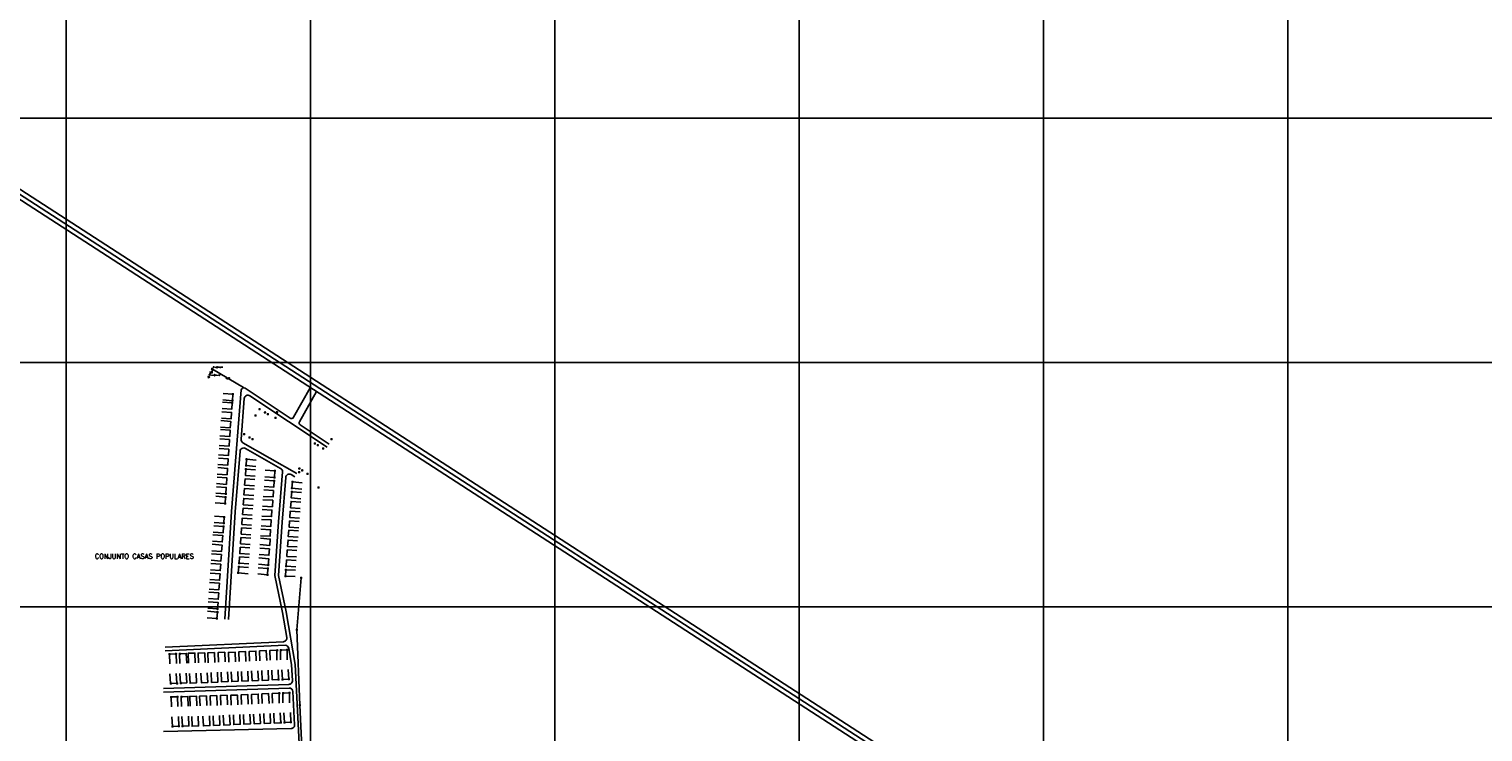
# Model space of a CAD drawing. Extents: x 539028 to 544996, y 8596245 to 8601028.
# Tile 39 of 41: x 542615 to 543805, y 8598461 to 8599036. Entities that reach past the tile are written whole.
import ezdxf
from ezdxf.enums import TextEntityAlignment as Align
from ezdxf.lldxf.tags import DXFTag

# ---------------------------------------------------------------- set-up
doc = ezdxf.new("R2010")
doc.units = 0
doc.header["$MEASUREMENT"] = 0
doc.header["$PDMODE"] = 34
doc.header["$PDSIZE"] = 0.8
for name, color, linetype in [('CASA', 2, 'Continuous'), ('CERCA', 9, 'CERCA_LINE'), ('ESTACAO', 4, 'Continuous'), ('ESTRADA_BARRO', 7, 'DASHED'), ('FUROS DE SONDAGEM', 7, 'Continuous'), ('MALHA', 9, 'Continuous'), ('TXT_NRUA', 2, 'Continuous')]:
    doc.layers.add(name, color=color, linetype=linetype)
doc.styles.add('GEOSIS', font='ROMANS.SHX')
doc.styles.get("Standard").update_dxf_attribs({"font": 'romans.shx'})
doc.linetypes.add('CERCA_LINE', pattern='A,0.5,-0.2,["X",Standard,S=0.1,R=0,X=-0.1,Y=-0.05],-0.25', length=0.95)
tags = doc.linetypes.add('DASHED', pattern=[0.75, 0.5, -0.25]).pattern_tags.tags
tags[6:7] = [DXFTag(74, 4), DXFTag(75, 0), DXFTag(340, '0'), DXFTag(46, 1.0), DXFTag(50, 0.0), DXFTag(44, 0.0), DXFTag(45, 0.0)]
tags[4:5] = [DXFTag(74, 4), DXFTag(75, 0), DXFTag(340, '0'), DXFTag(46, 1.0), DXFTag(50, 0.0), DXFTag(44, 0.0), DXFTag(45, 0.0)]
doc.dimstyles.get("Standard").update_dxf_attribs({"dimtxt": 0.18, "dimasz": 0.18, "dimexe": 0.18, "dimexo": 0.0625, "dimgap": 0.09, "dimtad": 0, "dimtih": 1, "dimtoh": 1, "dimdec": 4, "dimzin": 0, "dimdsep": 46, "dimtxsty": 'Standard', "dimcen": 0.09, "dimadec": 0, "dimazin": 0, "dimtfac": 1, "dimtdec": 4, "dimtofl": 0, "dimtmove": 0, "dimatfit": 3, "dimfxl": 0, "dimtolj": 1, "dimtzin": 0, "dimarcsym": 0})

# ---------------------------------------------------------------- blocks, each defined once
blk = doc.blocks.new('*D62')
at = {"layer": 'Defpoints', "color": 0}
for p in [(542765, 8598757.9), (542765, 8598757.9), (542790.8, 8598742.5)]:
    blk.add_point(p, dxfattribs=at)
at = {"layer": 'FUROS DE SONDAGEM', "color": 0, "lineweight": -2}
for p, q in [((542765.1, 8598758), (542765.1, 8598758.1)), ((542765.2, 8598757.8), (542777.1, 8598750.7)), ((542790.6, 8598742.6), (542778.7, 8598749.7)), ((542790.8, 8598742.6), (542790.9, 8598742.7))]:
    blk.add_line(p, q, dxfattribs=at)
at = {"layer": 'FUROS DE SONDAGEM', "color": 0}
for points in [[(542765.2, 8598757.9), (542765.2, 8598757.8), (542765, 8598757.9)], [(542790.6, 8598742.6), (542790.6, 8598742.6), (542790.8, 8598742.5)]]:
    blk.add_solid(points, dxfattribs=at)
at = {"layer": 'FUROS DE SONDAGEM', "color": 0, "insert": (542777.9, 8598750.2), "char_height": 0.8, "attachment_point": 5}
blk.add_mtext('\\A1;30.00', dxfattribs=at)
blk = doc.blocks.new('Furos de sondagem')
at = {"linetype": 'Continuous'}
h = blk.add_hatch(color=256, dxfattribs=at)
edge = h.paths.add_edge_path()
edge.add_line((-0.3, -1.9), (-0.3, 0.6))
edge.add_line((-0.3, 0.6), (-2.8, 0.6))
edge.add_ellipse((-0.3, 0.6), major_axis=(1.76, 1.76), ratio=1, start_angle=134.663, end_angle=225.4136)
at = {"layer": 'FUROS DE SONDAGEM'}
h = blk.add_hatch(color=256, dxfattribs=at)
edge = h.paths.add_edge_path()
edge.add_ellipse((-0.3, 0.6), major_axis=(1.76, 1.76), ratio=1, start_angle=315.337, end_angle=404.5864)
edge.add_line((-0.3, 3.1), (-0.3, 0.6))
edge.add_line((-0.3, 0.6), (2.2, 0.6))
for p, q in [((-3.2, 0.6), (2.5, 0.6)), ((-0.3, 3.5), (-0.3, -2.2))]:
    blk.add_line(p, q)
blk.add_ellipse((-0.3, 0.6), major_axis=(1.76, 1.76), ratio=1)
blk.add_attdef('QUAL_É_O_FURO?', (1.9, 4.8), '', height=3.22)
blk = doc.blocks.new('*D63')
at = {"layer": 'Defpoints', "color": 0}
for p in [(542762.6, 8598753.2), (542762.6, 8598753.2), (542765.7, 8598757.1)]:
    blk.add_point(p, dxfattribs=at)
at = {"layer": 'FUROS DE SONDAGEM', "color": 0, "lineweight": -2}
for p, q in [((542762.5, 8598753.2), (542762.4, 8598753.3)), ((542762.7, 8598753.3), (542763.7, 8598754.6)), ((542765.6, 8598757), (542764.5, 8598755.6)), ((542765.6, 8598757.1), (542765.5, 8598757.2))]:
    blk.add_line(p, q, dxfattribs=at)
at = {"layer": 'FUROS DE SONDAGEM', "color": 0}
for points in [[(542762.7, 8598753.3), (542762.7, 8598753.3), (542762.6, 8598753.2)], [(542765.5, 8598757), (542765.6, 8598756.9), (542765.7, 8598757.1)]]:
    blk.add_solid(points, dxfattribs=at)
at = {"layer": 'FUROS DE SONDAGEM', "color": 0, "insert": (542764.1, 8598755.1), "char_height": 0.8, "attachment_point": 5}
blk.add_mtext('\\A1;5.00', dxfattribs=at)

msp = doc.modelspace()

# ---------------------------------------------------------------- linework, layer by layer
at = {"layer": 'CASA'}
for points in [[(542773.454, 8598730.838), (542781.433, 8598730.251), (542781.044, 8598724.976), (542773.066, 8598725.564)], [(542773.978, 8598737.778), (542781.956, 8598737.19), (542781.568, 8598731.915), (542773.589, 8598732.503)], [(542772.847, 8598722.871), (542780.825, 8598722.283), (542780.436, 8598717.008), (542772.458, 8598717.596)], [(542771.69, 8598708.449), (542779.669, 8598707.862), (542779.28, 8598702.587), (542771.302, 8598703.175)], [(542772.148, 8598715.567), (542780.127, 8598714.98), (542779.738, 8598709.705), (542771.76, 8598710.293)], [(542770.605, 8598692.783), (542778.583, 8598692.195), (542778.195, 8598686.921), (542770.216, 8598687.509)], [(542771.148, 8598700.616), (542779.126, 8598700.028), (542778.737, 8598694.754), (542770.759, 8598695.342)], [(542770.062, 8598684.95), (542778.041, 8598684.362), (542777.652, 8598679.088), (542769.674, 8598679.675)], [(542801.08, 8598683.291), (542793.104, 8598683.905), (542792.707, 8598678.759), (542800.684, 8598678.145)], [(542768.977, 8598669.284), (542776.956, 8598668.696), (542776.567, 8598663.421), (542768.589, 8598664.009)], [(542769.52, 8598677.117), (542777.498, 8598676.529), (542777.11, 8598671.255), (542769.131, 8598671.842)], [(542800.452, 8598675.358), (542792.471, 8598675.91), (542792.115, 8598670.762), (542800.096, 8598670.21)], [(542808.353, 8598674.929), (542816.339, 8598674.453), (542816.023, 8598669.142), (542808.037, 8598669.618)], [(542768.435, 8598661.451), (542776.413, 8598660.863), (542776.024, 8598655.588), (542768.046, 8598656.176)], [(542799.313, 8598659.36), (542791.332, 8598659.912), (542790.976, 8598654.763), (542798.957, 8598654.212)], [(542799.883, 8598667.359), (542791.902, 8598667.911), (542791.546, 8598662.763), (542799.527, 8598662.211)], [(542807.148, 8598658.85), (542815.134, 8598658.374), (542814.817, 8598653.064), (542806.831, 8598653.54)], [(542807.751, 8598666.89), (542815.737, 8598666.414), (542815.42, 8598661.103), (542807.434, 8598661.579)], [(542838.068, 8598656.791), (542830.092, 8598657.41), (542829.693, 8598652.266), (542837.669, 8598651.648)], [(542838.665, 8598664.747), (542830.689, 8598665.366), (542830.29, 8598660.222), (542838.266, 8598659.604)], [(542767.892, 8598653.618), (542775.87, 8598653.03), (542775.482, 8598647.755), (542767.503, 8598648.343)], [(542798.743, 8598651.361), (542790.762, 8598651.913), (542790.406, 8598646.764), (542798.387, 8598646.212)], [(542806.545, 8598650.811), (542814.531, 8598650.335), (542814.215, 8598645.024), (542806.229, 8598645.5)], [(542837.471, 8598648.835), (542829.495, 8598649.454), (542829.097, 8598644.31), (542837.073, 8598643.691)], [(542766.874, 8598637.422), (542774.853, 8598636.834), (542774.464, 8598631.56), (542766.486, 8598632.148)], [(542797.267, 8598630.111), (542789.285, 8598630.639), (542789.624, 8598635.766), (542797.607, 8598635.237)], [(542798.174, 8598643.362), (542790.193, 8598643.913), (542789.837, 8598638.765), (542797.818, 8598638.213)], [(542805.34, 8598634.732), (542813.326, 8598634.256), (542813.009, 8598628.945), (542805.023, 8598629.421)], [(542805.943, 8598642.771), (542813.929, 8598642.295), (542813.612, 8598636.985), (542805.626, 8598637.461)], [(542836.278, 8598632.923), (542828.302, 8598633.541), (542827.903, 8598628.398), (542835.879, 8598627.779)], [(542836.875, 8598640.879), (542828.899, 8598641.497), (542828.5, 8598636.354), (542836.476, 8598635.735)], [(542765.568, 8598622.151), (542773.547, 8598621.564), (542773.158, 8598616.289), (542765.18, 8598616.877)], [(542766.267, 8598629.455), (542774.245, 8598628.867), (542773.857, 8598623.592), (542765.878, 8598624.18)], [(542796.697, 8598622.156), (542788.714, 8598622.684), (542789.054, 8598627.81), (542797.036, 8598627.282)], [(542804.737, 8598626.693), (542812.723, 8598626.217), (542812.407, 8598620.906), (542804.421, 8598621.382)], [(542835.495, 8598625.33), (542827.632, 8598625.802), (542827.252, 8598620.594), (542835.242, 8598620.201)], [(542765.026, 8598614.318), (542773.004, 8598613.73), (542772.616, 8598608.456), (542764.637, 8598609.044)], [(542795.556, 8598606.245), (542787.574, 8598606.774), (542787.913, 8598611.9), (542795.896, 8598611.372)], [(542796.127, 8598614.201), (542788.144, 8598614.729), (542788.483, 8598619.855), (542796.466, 8598619.327)], [(542803.884, 8598611.219), (542811.857, 8598610.562), (542811.431, 8598605.398), (542803.458, 8598606.055)], [(542804.499, 8598619.237), (542812.472, 8598618.58), (542812.046, 8598613.416), (542804.073, 8598614.072)], [(542834.338, 8598609.206), (542826.475, 8598609.679), (542826.095, 8598604.471), (542834.086, 8598604.078)], [(542834.916, 8598617.268), (542827.054, 8598617.74), (542826.674, 8598612.532), (542834.664, 8598612.139)], [(542763.941, 8598598.652), (542771.919, 8598598.064), (542771.53, 8598592.79), (542763.552, 8598593.377)], [(542764.483, 8598606.485), (542772.462, 8598605.897), (542772.073, 8598600.623), (542764.095, 8598601.211)], [(542794.986, 8598598.29), (542787.004, 8598598.818), (542787.343, 8598603.945), (542795.325, 8598603.417)], [(542803.268, 8598603.202), (542811.241, 8598602.545), (542810.816, 8598597.381), (542802.843, 8598598.037)], [(542833.76, 8598601.145), (542825.897, 8598601.617), (542825.517, 8598596.409), (542833.507, 8598596.016)], [(542763.398, 8598590.819), (542771.376, 8598590.231), (542770.988, 8598584.957), (542763.009, 8598585.544)], [(542794.32, 8598590.252), (542786.344, 8598590.87), (542786.741, 8598595.993), (542794.717, 8598595.374)], [(542802.653, 8598595.184), (542810.626, 8598594.527), (542810.201, 8598589.363), (542802.228, 8598590.02)], [(542833.181, 8598593.083), (542825.319, 8598593.555), (542824.939, 8598588.347), (542832.929, 8598587.954)], [(542762.313, 8598575.153), (542770.291, 8598574.565), (542769.903, 8598569.29), (542761.924, 8598569.878)], [(542762.855, 8598582.986), (542770.834, 8598582.398), (542770.445, 8598577.123), (542762.467, 8598577.711)], [(542761.77, 8598567.32), (542769.749, 8598566.732), (542769.36, 8598561.457), (542761.382, 8598562.045)], [(542761.228, 8598559.487), (542769.206, 8598558.899), (542768.817, 8598553.624), (542760.839, 8598554.212)], [(542770.09, 8598517.745), (542769.745, 8598525.737), (542775.257, 8598525.975), (542775.602, 8598517.983)], [(542778.561, 8598517.892), (542778.216, 8598525.885), (542783.728, 8598526.123), (542784.074, 8598518.13)], [(542787.075, 8598518.274), (542786.729, 8598526.267), (542792.242, 8598526.505), (542792.587, 8598518.512)], [(542795.588, 8598518.656), (542795.243, 8598526.649), (542800.755, 8598526.887), (542801.1, 8598518.894)], [(542804.101, 8598519.039), (542803.756, 8598527.031), (542809.268, 8598527.269), (542809.613, 8598519.277)], [(542812.428, 8598519.415), (542812.269, 8598527.413), (542817.786, 8598527.523), (542817.945, 8598519.524)], [(542820.944, 8598519.731), (542820.785, 8598527.73), (542826.301, 8598527.839), (542826.46, 8598519.841)], [(542730.307, 8598516.491), (542730.01, 8598524.486), (542735.369, 8598524.685), (542735.666, 8598516.69)], [(542738.565, 8598516.734), (542738.22, 8598524.726), (542743.732, 8598524.964), (542744.077, 8598516.972)], [(542745.609, 8598517.081), (542745.264, 8598525.074), (542750.776, 8598525.312), (542751.121, 8598517.319)], [(542753.692, 8598517.243), (542753.347, 8598525.236), (542758.859, 8598525.474), (542759.205, 8598517.481)], [(542761.656, 8598517.421), (542761.311, 8598525.413), (542766.823, 8598525.651), (542767.168, 8598517.659)], [(542735.593, 8598508.618), (542735.98, 8598500.627), (542730.747, 8598500.374), (542730.36, 8598508.365)], [(542743.788, 8598508.846), (542744.175, 8598500.856), (542738.942, 8598500.602), (542738.555, 8598508.593)], [(542751.725, 8598508.851), (542752.112, 8598500.861), (542746.879, 8598500.607), (542746.492, 8598508.598)], [(542760.971, 8598509.206), (542761.358, 8598501.216), (542756.125, 8598500.962), (542755.738, 8598508.953)], [(542769.261, 8598509.538), (542769.648, 8598501.547), (542764.415, 8598501.294), (542764.028, 8598509.285)], [(542777.551, 8598509.87), (542777.938, 8598501.879), (542772.705, 8598501.626), (542772.318, 8598509.617)], [(542785.841, 8598510.202), (542786.227, 8598502.211), (542780.994, 8598501.958), (542780.608, 8598509.948)], [(542794.131, 8598510.533), (542794.517, 8598502.543), (542789.284, 8598502.29), (542788.898, 8598510.28)], [(542802.42, 8598510.865), (542802.807, 8598502.875), (542797.574, 8598502.621), (542797.187, 8598510.612)], [(542810.71, 8598511.197), (542811.097, 8598503.206), (542805.864, 8598502.953), (542805.477, 8598510.944)], [(542819, 8598511.529), (542819.387, 8598503.538), (542814.154, 8598503.285), (542813.767, 8598511.276)], [(542827.29, 8598511.861), (542827.676, 8598503.87), (542822.443, 8598503.617), (542822.057, 8598511.607)], [(542763.566, 8598482.241), (542763.22, 8598490.233), (542768.733, 8598490.471), (542769.078, 8598482.479)], [(542772, 8598482.565), (542771.655, 8598490.558), (542777.167, 8598490.796), (542777.512, 8598482.803)], [(542780.471, 8598482.712), (542780.126, 8598490.705), (542785.638, 8598490.943), (542785.984, 8598482.95)], [(542788.985, 8598483.094), (542788.639, 8598491.087), (542794.152, 8598491.325), (542794.497, 8598483.332)], [(542797.498, 8598483.477), (542797.153, 8598491.469), (542802.665, 8598491.707), (542803.01, 8598483.715)], [(542806.011, 8598483.859), (542805.666, 8598491.851), (542811.178, 8598492.089), (542811.523, 8598484.097)], [(542814.338, 8598484.235), (542814.179, 8598492.233), (542819.695, 8598492.343), (542819.854, 8598484.345)], [(542822.854, 8598484.551), (542822.695, 8598492.55), (542828.211, 8598492.66), (542828.37, 8598484.661)], [(542731.599, 8598481.35), (542731.302, 8598489.344), (542736.661, 8598489.544), (542736.958, 8598481.549)], [(542739.857, 8598481.592), (542739.512, 8598489.585), (542745.024, 8598489.823), (542745.369, 8598481.831)], [(542746.94, 8598481.863), (542746.594, 8598489.855), (542752.107, 8598490.093), (542752.452, 8598482.101)], [(542755.023, 8598482.025), (542754.678, 8598490.017), (542760.19, 8598490.255), (542760.535, 8598482.263)], [(542737.273, 8598473.355), (542737.66, 8598465.365), (542732.427, 8598465.112), (542732.04, 8598473.102)], [(542745.469, 8598473.584), (542745.855, 8598465.593), (542740.622, 8598465.34), (542740.236, 8598473.33)], [(542753.406, 8598473.588), (542753.792, 8598465.598), (542748.559, 8598465.345), (542748.173, 8598473.335)], [(542762.652, 8598473.943), (542763.038, 8598465.953), (542757.805, 8598465.7), (542757.419, 8598473.69)], [(542770.941, 8598474.275), (542771.328, 8598466.285), (542766.095, 8598466.031), (542765.708, 8598474.022)], [(542779.231, 8598474.607), (542779.618, 8598466.616), (542774.385, 8598466.363), (542773.998, 8598474.354)], [(542787.521, 8598474.939), (542787.908, 8598466.948), (542782.675, 8598466.695), (542782.288, 8598474.686)], [(542795.811, 8598475.271), (542796.198, 8598467.28), (542790.965, 8598467.027), (542790.578, 8598475.017)], [(542804.101, 8598475.602), (542804.487, 8598467.612), (542799.254, 8598467.359), (542798.868, 8598475.349)], [(542812.39, 8598475.934), (542812.777, 8598467.944), (542807.544, 8598467.69), (542807.157, 8598475.681)], [(542820.68, 8598476.266), (542821.067, 8598468.275), (542815.834, 8598468.022), (542815.447, 8598476.013)], [(542828.97, 8598476.598), (542829.357, 8598468.607), (542824.124, 8598468.354), (542823.737, 8598476.345)]]:
    msp.add_lwpolyline(points, dxfattribs=at)
for p in [(542781.433, 8598730.251, 693.814), (542781.578, 8598732.042, 693.797), (542781.956, 8598737.19, 693.801), (542800.418, 8598719.812, 694.421), (542803.82, 8598725.055, 694.709), (542808.189, 8598722.311, 694.789), (542810.601, 8598720.843, 694.878), (542816.787, 8598717.789, 694.771), (542818.015, 8598722.483, 694.903), (542791.09, 8598704.612, 694.32), (542795.588, 8598701.761, 694.41), (542797.914, 8598700.354, 694.462), (542848.991, 8598696.953, 695.421), (542851.334, 8598695.408, 695.389), (542855.762, 8598692.726, 695.76), (542862.645, 8598700.515, 695.265), (542793.104, 8598683.905, 694.143), (542792.471, 8598675.91, 693.995), (542792.707, 8598678.759, 694.149), (542816.023, 8598669.142, 694.445), (542816.339, 8598674.453, 694.463), (542836.223, 8598673.453, 695.006), (542836.311, 8598676.361, 694.887), (542838.727, 8598674.885, 695.051), (542843.069, 8598672.13, 695.228), (542815.737, 8598666.414, 694.479), (542830.092, 8598657.41, 694.991), (542830.29, 8598660.222, 695.085), (542830.689, 8598665.366, 694.901), (542775.482, 8598647.755, 693.512), (542775.919, 8598652.906, 693.483), (542776.088, 8598655.549, 693.477), (542774.764, 8598636.62, 693.382), (542774.245, 8598628.867, 693.479), (542774.464, 8598631.56, 693.587), (542787.004, 8598598.818, 694.131), (542810.816, 8598597.381, 694.627), (542786.344, 8598590.87, 694.271), (542786.741, 8598595.993, 694.096), (542810.201, 8598589.363, 694.888), (542810.626, 8598594.527, 694.795), (542824.939, 8598588.347, 695.443), (542825.191, 8598593.476, 695.385), (542825.319, 8598593.555, 695.385), (542825.454, 8598596.43, 695.358), (542825.517, 8598596.409, 695.308), (542769.36, 8598561.457, 694.365), (542768.817, 8598553.624, 694.343), (542769.206, 8598558.899, 694.409), (542818.189, 8598527.522, 694.541), (542821.142, 8598527.658, 694.546), (542826.301, 8598527.839, 694.711), (542730.047, 8598524.408, 692.84), (542735.324, 8598524.579, 692.949), (542738.57, 8598524.71, 692.942), (542819.345, 8598503.533, 693.922), (542822.425, 8598503.611, 694.134), (542827.606, 8598503.83, 694.394), (542731.012, 8598500.307, 692.889), (542736.287, 8598500.45, 692.941), (542739.369, 8598500.657, 692.991), (542739.745, 8598489.555, 693.032), (542819.929, 8598492.39, 694.072), (542823.047, 8598492.487, 694.233), (542828.211, 8598492.66, 694.44), (542731.48, 8598489.244, 692.957), (542736.662, 8598489.452, 693.035), (542821.055, 8598468.336, 694.191), (542824.216, 8598468.4, 694.295), (542829.357, 8598468.607, 694.51), (542732.457, 8598465.101, 693.246), (542737.66, 8598465.365, 693.279), (542740.706, 8598465.434, 693.293)]:
    msp.add_point(p, dxfattribs=at)
at = {"layer": 'CERCA'}
msp.add_lwpolyline([(542844.681, 8598315.727), (542836.821, 8598482.587), (542834.314, 8598544.235), (542837.74, 8598586.937)], dxfattribs=at)
for p in [(542851.93, 8598660.933, 695.19), (542837.74, 8598586.937, 695.691), (542834.314, 8598544.235, 695.865), (542836.821, 8598482.587, 694.679)]:
    msp.add_point(p, dxfattribs=at)
at = {"layer": 'ESTACAO'}
for points in [[(542474.276, 8598982.772), (542477.963, 8598980.304), (543644.077, 8598225.906)], [(542478.561, 8598988.327), (542481.812, 8598986.151), (543647.879, 8598231.784)]]:
    msp.add_lwpolyline(points, dxfattribs=at)
at = {"layer": 'ESTACAO', "color": 7, "linetype": 'DASHED'}
msp.add_lwpolyline([(542476.419, 8598985.55), (542479.887, 8598983.227), (543645.978, 8598228.845)], dxfattribs=at)
at = {"layer": 'ESTRADA_BARRO'}
for p, q in [((542788.57, 8598700.364), (542791.255, 8598733.684)), ((542795.911, 8598735.938), (542858.979, 8598693.827)), ((542834.24, 8598672.228), (542790.07, 8598697.519)), ((542820.969, 8598676.37), (542792.252, 8598692.813)), ((542783.784, 8598640.968), (542787.771, 8598690.45)), ((542819.355, 8598632.645), (542822.47, 8598673.538)), ((542822.347, 8598632.428), (542825.136, 8598669.042)), ((542832.749, 8598669.624), (542829.618, 8598671.417)), ((542775.353, 8598553.043), (542780.791, 8598641.181)), ((542778.347, 8598552.858), (542783.784, 8598640.968)), ((542816.322, 8598588.698), (542819.355, 8598632.645)), ((542819.343, 8598588.905), (542822.347, 8598632.428)), ((542822.612, 8598558.502), (542816.322, 8598588.698)), ((542825.559, 8598559.063), (542819.343, 8598588.905)), ((542826.131, 8598538.114), (542822.612, 8598558.502)), ((542833.006, 8598515.925), (542825.559, 8598559.063)), ((542726.392, 8598530.155), (542823.313, 8598534.607)), ((542726.529, 8598527.158), (542824.58, 8598531.662)), ((542830.019, 8598515.594), (542827.674, 8598529.176)), ((542830.658, 8598502.765), (542830.019, 8598515.594)), ((542836.497, 8598445.817), (542833.006, 8598515.925)), ((542724.962, 8598496.198), (542827.761, 8598499.617)), ((542725.062, 8598493.2), (542828.009, 8598496.624)), ((542832.458, 8598466.614), (542831.105, 8598493.775)), ((542725.024, 8598460.973), (542829.533, 8598463.466))]:
    msp.add_line(p, q, dxfattribs=at)
for points in [[(542780.791, 8598641.181), (542788.811, 8598740.711, -0.57226718), (542791.915, 8598742.213), (542828.715, 8598717.642, 0.43624191), (542831.567, 8598718.322), (542845.218, 8598742.495)], [(542860.645, 8598696.322), (542837.054, 8598712.074, -0.39252308), (542836.424, 8598714.721), (542850.443, 8598739.544)]]:
    msp.add_lwpolyline(points, format="xyb", dxfattribs=at)
for centre, start, end in [((542794.245, 8598733.443), 56.268894, 175.393252), ((542790.761, 8598690.209), 60.205012, 175.393252), ((542791.56, 8598700.123), 175.393252, 240.205012), ((542819.478, 8598673.766), 355.643976, 60.205012), ((542828.127, 8598668.814), 60.205012, 175.643976), ((542823.175, 8598537.604), 272.629931, 9.794018), ((542824.718, 8598528.665), 9.794018, 92.629931), ((542827.661, 8598502.615), 271.904944, 2.850655), ((542828.109, 8598493.625), 2.850655, 91.904944), ((542829.461, 8598466.465), 271.366317, 2.850655)]:
    msp.add_arc(centre, 3, start, end, dxfattribs=at)
at = {"layer": 'MALHA'}
for p, q in [((542645.513, 8601028.275), (542645.513, 8596264.109)), ((542845.513, 8601028.275), (542845.513, 8596264.109)), ((543045.513, 8601028.275), (543045.513, 8596264.109)), ((543245.513, 8601028.275), (543245.513, 8596264.109)), ((543445.513, 8601028.275), (543445.513, 8596264.109)), ((543645.513, 8601028.275), (543645.513, 8596264.109)), ((539050.307, 8598963.105), (544995.7, 8598963.105)), ((539050.307, 8598763.105), (544995.7, 8598763.105)), ((539050.307, 8598563.105), (544995.7, 8598563.105))]:
    msp.add_line(p, q, dxfattribs=at)

# ---------------------------------------------------------------- block references
at = {"layer": 'FUROS DE SONDAGEM', "xscale": 0.25, "yscale": 0.25, "zscale": 0.25}
for p, values in [((542762.247, 8598751.208), {'QUAL_É_O_FURO?': 'SP-4A(693,19)'}), ((542765.151, 8598757.75), {'QUAL_É_O_FURO?': 'SP-4(693,23)'})]:
    msp.add_blockref('Furos de sondagem', p, dxfattribs=at).add_auto_attribs(values)

# ---------------------------------------------------------------- texts
at = {"layer": 'TXT_NRUA', "style": 'GEOSIS'}
msp.add_text('CONJUNTO CASAS POPULARES', height=4, dxfattribs=at).set_placement((542668.883, 8598601.361), align=Align.BOTTOM_LEFT)

# ---------------------------------------------------------------- dimensions: what is measured, and where the dimension line sits
at = {"layer": 'FUROS DE SONDAGEM'}
for p1, p2, picture, middle in [((542765.672, 8598757.093), (542762.581, 8598753.163), '*D63', (542764.127, 8598755.128)), ((542790.767, 8598742.53), (542765.022, 8598757.931), '*D62', (542777.895, 8598750.23))]:
    dim = msp.add_aligned_dim(p1=p1, p2=p2, distance=0, dimstyle='Standard', override={"dimtxt": 0.8, "dimdec": 2}, dxfattribs=at)
    dim.commit()
    dim.dimension.update_dxf_attribs({"geometry": picture, "text_midpoint": middle})

doc.saveas('drawing.dxf')
